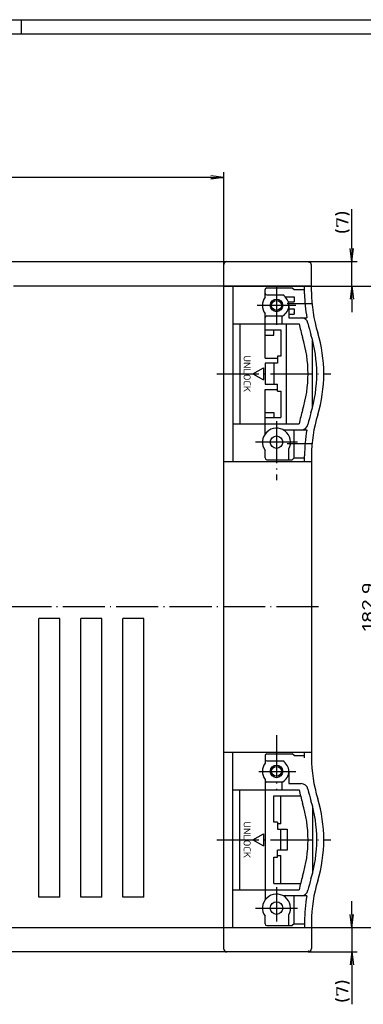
# Model space of a CAD drawing. Extents: x 1 to 840, y 1 to 593.
# Tile 6 of 9: x 460 to 559, y 312 to 593. Entities that reach past the tile are written whole.
import ezdxf
from ezdxf.enums import TextEntityAlignment as Align

# ---------------------------------------------------------------- set-up
doc = ezdxf.new("R2010")
doc.units = 0
doc.header["$LTSCALE"] = 0.5
doc.header["$PDMODE"] = 35
doc.header["$PDSIZE"] = -2
doc.linetypes.add('ACAD_ISO02W100', pattern=[15, 12, -3])
doc.linetypes.add('ACAD_ISO04W100', pattern=[30.5, 24, -3, 0.5, -3])
doc.layers.get('0').update_dxf_attribs({"linetype": 'CONTINUOUS'})
doc.layers.get('DEFPOINTS').update_dxf_attribs({"linetype": 'CONTINUOUS'})
doc.styles.get("Standard").update_dxf_attribs({"font": 'ISOCP.shx', "width": 1.5})
doc.dimstyles.new('PHOENIX', dxfattribs={"dimtxt": 3.5, "dimasz": 3.72, "dimexe": 1.5, "dimexo": 0, "dimgap": 2, "dimtad": 1, "dimdsep": 46, "dimtxsty": 'STANDARD', "dimblk1": '_OPEN15', "dimblk2": '_OPEN15', "dimsah": 1, "dimcen": 0, "dimclrd": 1, "dimclre": 1, "dimclrt": 5, "dimadec": 0, "dimazin": 0, "dimtfac": 0.666667, "dimtmove": 0, "dimatfit": 0, "dimldrblk": '_OPEN15', "dimfxl": 1, "dimtolj": 1, "dimarcsym": 0})

# ---------------------------------------------------------------- blocks, each defined once
blk = doc.blocks.new('PH_GRPBLK')
at = {"layer": 'DEFPOINTS', "color": 0, "linetype": 'Continuous'}
blk.add_point((0, 0), dxfattribs=at)
blk = doc.blocks.new('_OPEN15', base_point=(1, 0))
at = {"color": 0, "linetype": 'ByBlock'}
for p, q in [((1, 0), (0, 0.132)), ((0, 0), (1, 0)), ((1, 0), (0, -0.132))]:
    blk.add_line(p, q, dxfattribs=at)
blk = doc.blocks.new('*D17')
at = {"color": 1, "linetype": 'ByBlock'}
for p, q in [((518.78, 517), (563.78, 517)), ((562.28, 513.28), (562.28, 337.82)), ((518.78, 334.1), (563.78, 334.1))]:
    blk.add_line(p, q, dxfattribs=at)
at = {"layer": 'DEFPOINTS', "color": 0, "linetype": 'ByBlock'}
for p in [(518.78, 517), (518.78, 334.1), (562.28, 334.1)]:
    blk.add_point(p, dxfattribs=at)
at = {"color": 1, "linetype": 'ByBlock', "xscale": 3.72, "yscale": 3.72, "zscale": 3.72}
for p, rotation in [((562.28, 517), 90), ((562.28, 334.1), 270)]:
    blk.add_blockref('_OPEN15', p, dxfattribs=dict(at, rotation=rotation))
at = {"color": 5, "linetype": 'ByBlock', "insert": (559.93, 425.55), "char_height": 3.5, "attachment_point": 5, "rotation": 90}
blk.add_mtext('\\A1;182.9', dxfattribs=at)
blk = doc.blocks.new('*D18')
at = {"color": 1, "linetype": 'Continuous', "lineweight": -2}
for p, q in [((555.28, 527.72), (555.28, 538.94)), ((542.78, 524), (556.78, 524)), ((555.28, 517), (555.28, 524)), ((542.78, 517), (556.78, 517)), ((555.28, 513.28), (555.28, 509.56))]:
    blk.add_line(p, q, dxfattribs=at)
at = {"layer": 'DEFPOINTS', "color": 0, "linetype": 'Continuous'}
for p in [(542.78, 524), (542.78, 517), (555.28, 517)]:
    blk.add_point(p, dxfattribs=at)
at = {"color": 1, "linetype": 'Continuous', "lineweight": -2, "xscale": 3.72, "yscale": 3.72, "zscale": 3.72}
for p, rotation in [((555.28, 524), 270), ((555.28, 517), 90)]:
    blk.add_blockref('_OPEN15', p, dxfattribs=dict(at, rotation=rotation))
at = {"color": 5, "linetype": 'Continuous', "insert": (552.75, 535.19), "char_height": 3.5, "attachment_point": 5, "rotation": 90}
blk.add_mtext('\\A1;(7)', dxfattribs=at)
blk = doc.blocks.new('*D19')
at = {"color": 1, "linetype": 'ByBlock'}
for p, q in [((555.28, 337.82), (555.28, 341.54)), ((542.78, 334.1), (556.78, 334.1)), ((555.28, 334.1), (555.28, 327.1)), ((542.78, 327.1), (556.78, 327.1)), ((555.28, 323.38), (555.28, 312.16))]:
    blk.add_line(p, q, dxfattribs=at)
at = {"layer": 'DEFPOINTS', "color": 0, "linetype": 'ByBlock'}
for p in [(542.78, 334.1), (542.78, 327.1), (555.28, 327.1)]:
    blk.add_point(p, dxfattribs=at)
at = {"color": 1, "linetype": 'ByBlock', "xscale": 3.72, "yscale": 3.72, "zscale": 3.72}
for p, rotation in [((555.28, 334.1), 270), ((555.28, 327.1), 90)]:
    blk.add_blockref('_OPEN15', p, dxfattribs=dict(at, rotation=rotation))
at = {"color": 5, "linetype": 'ByBlock', "insert": (552.75, 315.91), "char_height": 3.5, "attachment_point": 5, "rotation": 90}
blk.add_mtext('\\A1;(7)', dxfattribs=at)
blk = doc.blocks.new('*D20')
at = {"color": 1, "linetype": 'ByBlock'}
for p, q in [((515.06, 548), (416.94, 548)), ((518.78, 523), (518.78, 549.5))]:
    blk.add_line(p, q, dxfattribs=at)
at = {"layer": 'DEFPOINTS', "color": 0, "linetype": 'ByBlock'}
for p in [(335.1, 548), (335.1, 523.2), (518.78, 523)]:
    blk.add_point(p, dxfattribs=at)
at = {"color": 1, "linetype": 'ByBlock', "xscale": 3.72, "yscale": 3.72, "zscale": 3.72}
blk.add_blockref('_OPEN15', (518.78, 548), dxfattribs=at)
at = {"color": 5, "linetype": 'ByBlock', "insert": (428.15, 550.35), "char_height": 3.5, "attachment_point": 5}
blk.add_mtext('\\A1;183.675', dxfattribs=at)
blk = doc.blocks.new('*D24')
at = {"color": 1, "linetype": 'ByBlock'}
for p, q in [((349.15, 516.7), (349.15, 542.5)), ((352.87, 541), (438.8, 541))]:
    blk.add_line(p, q, dxfattribs=at)
at = {"layer": 'DEFPOINTS', "color": 0, "linetype": 'ByBlock'}
for p in [(504.73, 541), (349.15, 516.7), (504.73, 516.7)]:
    blk.add_point(p, dxfattribs=at)
at = {"color": 1, "linetype": 'ByBlock', "xscale": 3.72, "yscale": 3.72, "zscale": 3.72, "rotation": 180}
blk.add_blockref('_OPEN15', (349.15, 541), dxfattribs=at)
at = {"color": 5, "linetype": 'ByBlock', "insert": (427.59, 543.35), "char_height": 3.5, "attachment_point": 5}
blk.add_mtext('\\A1;155.575', dxfattribs=at)
blk = doc.blocks.new('*D37')
at = {"color": 1, "linetype": 'ByBlock'}
for p, q in [((324.1, 400.05), (324.1, 430.96)), ((327.82, 429.46), (438.74, 429.46))]:
    blk.add_line(p, q, dxfattribs=at)
at = {"layer": 'DEFPOINTS', "color": 0, "linetype": 'ByBlock'}
for p in [(529.78, 429.46), (324.1, 400.05), (529.78, 400.05)]:
    blk.add_point(p, dxfattribs=at)
at = {"color": 1, "linetype": 'ByBlock', "xscale": 3.72, "yscale": 3.72, "zscale": 3.72, "rotation": 180}
blk.add_blockref('_OPEN15', (324.1, 429.46), dxfattribs=at)
at = {"color": 5, "linetype": 'ByBlock', "insert": (426.94, 431.81), "char_height": 3.5, "attachment_point": 5}
blk.add_mtext('\\A1;205.675', dxfattribs=at)
blk = doc.blocks.new('*D38')
at = {"color": 1, "linetype": 'Continuous', "lineweight": -2}
for p, q in [((326.85, 342.74), (326.85, 350.86)), ((330.57, 349.36), (438.21, 349.36))]:
    blk.add_line(p, q, dxfattribs=at)
at = {"layer": 'DEFPOINTS', "color": 0, "linetype": 'Continuous'}
for p in [(527.03, 349.36), (326.85, 342.74), (527.03, 342.74)]:
    blk.add_point(p, dxfattribs=at)
at = {"color": 1, "linetype": 'Continuous', "lineweight": -2, "xscale": 3.72, "yscale": 3.72, "zscale": 3.72, "rotation": 180}
blk.add_blockref('_OPEN15', (326.85, 349.36), dxfattribs=at)
at = {"color": 5, "linetype": 'Continuous', "insert": (426.94, 351.71), "char_height": 3.5, "attachment_point": 5}
blk.add_mtext('\\A1;200.175', dxfattribs=at)
blk = doc.blocks.new('*D39')
at = {"color": 1, "linetype": 'Continuous', "lineweight": -2}
for p, q in [((315.1, 388.35), (315.1, 444.3)), ((318.82, 442.8), (438.74, 442.8))]:
    blk.add_line(p, q, dxfattribs=at)
at = {"layer": 'DEFPOINTS', "color": 0, "linetype": 'Continuous'}
for p in [(538.78, 442.8), (315.1, 388.35), (538.78, 388.35)]:
    blk.add_point(p, dxfattribs=at)
at = {"color": 1, "linetype": 'Continuous', "lineweight": -2, "xscale": 3.72, "yscale": 3.72, "zscale": 3.72, "rotation": 180}
blk.add_blockref('_OPEN15', (315.1, 442.8), dxfattribs=at)
at = {"color": 5, "linetype": 'Continuous', "insert": (426.94, 445.15), "char_height": 3.5, "attachment_point": 5}
blk.add_mtext('\\A1;223.675', dxfattribs=at)

msp = doc.modelspace()

# ---------------------------------------------------------------- linework, layer by layer
at = {"color": 1, "linetype": 'Continuous'}
for p, q in [((1, 593), (840, 593)), ((461, 589), (461, 593))]:
    msp.add_line(p, q, dxfattribs=at)
at = {"color": 3, "linetype": 'Continuous'}
msp.add_line((20, 589), (836, 589), dxfattribs=at)
at = {"color": 5, "linetype": 'Continuous'}
for p, q in [((311.10184, 524), (542.77684, 524)), ((518.77684, 327.9), (518.77684, 523.2)), ((542.77684, 524), (542.77684, 523.8)), ((542.97684, 523.8), (542.77684, 523.8)), ((543.77684, 515.40406), (543.77684, 523)), ((543.77684, 517), (458.71464, 517)), ((521.27684, 517), (521.27684, 467)), ((541.78107, 514.80812), (541.78107, 517)), ((530.52684, 513.83184), (530.52684, 516)), ((531.02684, 516.5), (538.27684, 516.5)), ((531.02684, 514.5), (535.57962, 514.5)), ((536.22633, 514), (538.77684, 514)), ((538.27684, 516.5), (538.77684, 516)), ((538.77684, 516), (541.78107, 516)), ((538.77684, 514), (538.77684, 512.5)), ((537.13094, 512.5), (538.77684, 512.5)), ((537.27684, 511.5), (537.27684, 508)), ((530.52684, 496.5), (530.52684, 509.16816)), ((531.02684, 508.5), (535.57962, 508.5)), ((535.27684, 508.5), (535.27684, 506.25)), ((537.27684, 510.5), (538.77684, 510.5)), ((537.27684, 509), (538.77684, 509)), ((538.77684, 510.5), (538.77684, 509)), ((521.27684, 506.25), (540.22855, 506.25)), ((523.27684, 506.25), (523.27684, 477.75)), ((536.52684, 506.25), (536.52684, 477.75)), ((537.27684, 508), (542.43461, 508)), ((530.52684, 504.5), (535.02684, 504.5)), ((530.52684, 503), (533.02684, 503)), ((533.02684, 503), (533.02684, 504.5)), ((535.02684, 504.5), (535.02684, 497)), ((544.02684, 482.33369), (544.02684, 501.66631)), ((530.52684, 496.5), (534.02684, 496.5)), ((534.02684, 495), (530.52684, 495)), ((530.52684, 495), (530.52684, 489)), ((533.02684, 495), (533.02684, 489)), ((534.02684, 497), (534.02684, 495)), ((535.02684, 497), (534.02684, 497)), ((527.02684, 492), (530.02684, 493.73205)), ((527.02684, 492), (530.02684, 490.26795)), ((530.02684, 493.73205), (530.02684, 490.26795)), ((530.52684, 489), (534.02684, 489)), ((534.02684, 487), (534.02684, 489)), ((530.52684, 474.83184), (530.52684, 487.5)), ((530.52684, 487.5), (534.02684, 487.5)), ((534.02684, 487), (535.02684, 487)), ((535.02684, 487), (535.02684, 479.5)), ((530.52684, 481), (533.02684, 481)), ((533.02684, 481), (533.02684, 479.5)), ((521.27684, 477.75), (540.22855, 477.75)), ((530.52684, 479.5), (535.02684, 479.5)), ((535.71333, 476), (542.43461, 476)), ((538.77684, 468), (538.77684, 476)), ((530.52684, 468), (530.52684, 470.16816)), ((537.27684, 467.5), (537.27684, 470.56351)), ((518.77684, 467), (543.77684, 467)), ((531.02684, 467.5), (538.27684, 467.5)), ((538.27684, 467.5), (538.77684, 468)), ((538.77684, 468), (541.77684, 468)), ((541.77684, 467), (541.77684, 468.59594)), ((543.77684, 468.59594), (543.77684, 382.50406)), ((465.93934, 342.74), (465.93934, 422.2)), ((471.93934, 422.2), (465.93934, 422.2)), ((471.93934, 342.74), (471.93934, 422.2)), ((477.93934, 342.74), (477.93934, 422.2)), ((483.93934, 422.2), (477.93934, 422.2)), ((483.93934, 342.74), (483.93934, 422.2)), ((489.93934, 342.74), (489.93934, 422.2)), ((495.93934, 422.2), (489.93934, 422.2)), ((495.93934, 342.74), (495.93934, 422.2)), ((518.77684, 384.1), (543.77684, 384.1)), ((521.27684, 334.1), (521.27684, 384.1)), ((530.52684, 383.1), (530.52684, 380.93184)), ((531.02684, 383.6), (538.27684, 383.6)), ((538.77684, 383.1), (538.27684, 383.6)), ((538.77684, 383.1), (541.77684, 383.1)), ((541.77684, 383.1), (541.77684, 384.1)), ((531.02684, 381.6), (535.57962, 381.6)), ((537.27684, 378.6), (537.27684, 375.1)), ((530.52684, 376.26816), (530.52684, 341.93184)), ((531.02684, 375.6), (535.57962, 375.6)), ((535.27684, 375.6), (535.27684, 373.35)), ((537.27684, 375.1), (540.79354, 375.1)), ((521.27684, 373.35), (540.22855, 373.35)), ((523.27684, 344.85), (523.27684, 373.35)), ((533.02684, 364.1), (533.02684, 371.6)), ((533.02684, 371.6), (540.63346, 371.6)), ((535.02684, 363.6), (535.02684, 371.6)), ((544.02684, 368.76631), (544.02684, 349.43369)), ((534.02684, 364.1), (533.02684, 364.1)), ((534.02684, 364.1), (534.02684, 362.1)), ((535.02684, 363.6), (534.02684, 363.6)), ((527.02684, 359.1), (530.02684, 360.83205)), ((530.02684, 360.83205), (530.02684, 357.36795)), ((534.02684, 362.1), (536.84669, 362.1)), ((535.02684, 356.1), (535.02684, 362.1)), ((536.84669, 362.1), (536.84669, 356.1)), ((527.02684, 359.1), (530.02684, 357.36795)), ((533.02684, 354.1), (534.02684, 354.1)), ((533.02684, 346.6), (533.02684, 354.1)), ((536.84669, 356.1), (534.02684, 356.1)), ((534.02684, 354.1), (534.02684, 356.1)), ((534.02684, 354.6), (535.02684, 354.6)), ((535.02684, 346.6), (535.02684, 354.6)), ((533.02684, 346.6), (540.63346, 346.6)), ((471.93934, 342.74), (465.93934, 342.74)), ((483.93934, 342.74), (477.93934, 342.74)), ((495.93934, 342.74), (489.93934, 342.74)), ((521.27684, 344.85), (540.22855, 344.85)), ((542.43461, 343.1), (535.71333, 343.1)), ((538.77684, 335.1), (538.77684, 343.1)), ((530.52684, 335.1), (530.52684, 337.26816)), ((537.27684, 334.6), (537.27684, 337.66351)), ((531.02684, 334.6), (538.27684, 334.6)), ((538.77684, 335.1), (538.27684, 334.6)), ((538.77684, 335.1), (541.77684, 335.1)), ((541.77684, 335.69594), (541.77684, 334.1)), ((543.77684, 335.69594), (543.77684, 328.1)), ((426.93934, 334.1), (543.77684, 334.1)), ((542.77684, 327.1), (311.10184, 327.1)), ((542.97684, 327.3), (542.77684, 327.3)), ((542.77684, 327.1), (542.77684, 327.3))]:
    msp.add_line(p, q, dxfattribs=at)
at = {"color": 1, "linetype": 'ACAD_ISO04W100'}
for p, q in [((533.77684, 517), (533.77684, 506)), ((539.27684, 511.5), (528.27684, 511.5)), ((543.77684, 512), (536.77684, 512)), ((516.77684, 492), (549.27684, 492)), ((533.77684, 478.5), (533.77684, 461.7)), ((539.77684, 472.5), (527.77684, 472.5)), ((543.77684, 472), (536.77684, 472)), ((545.77684, 425.55), (308.10184, 425.55)), ((533.77684, 388.9), (533.77684, 373.1)), ((528.77684, 378.6), (539.27684, 378.6)), ((516.77684, 359.1), (549.27684, 359.1)), ((533.77684, 345.6), (533.77684, 335.8)), ((527.77684, 339.6), (539.77684, 339.6))]:
    msp.add_line(p, q, dxfattribs=at)
at = {"color": 5, "linetype": 'ACAD_ISO02W100'}
for p, q in [((538.77684, 509.4), (538.77684, 509.5)), ((541.77684, 382.50406), (541.77684, 383.1))]:
    msp.add_line(p, q, dxfattribs=at)
at = {"color": 5, "linetype": 'Continuous'}
for centre, radius in [((533.77684, 511.5), 1.8), ((533.77684, 511.5), 1.4), ((533.77684, 472.5), 1.8), ((533.77684, 378.6), 1.8), ((533.77684, 378.6), 1.4), ((533.77684, 339.6), 1.8)]:
    msp.add_circle(centre, radius, dxfattribs=at)
for centre, radius, start, end in [((519.57684, 523.2), 0.8, 90, 180), ((542.97684, 523), 0.8, 0, 90), ((531.02684, 516), 0.5, 90, 180), ((531.02684, 515), 0.5, 180, 270), ((533.77684, 511.5), 3.5, 301.0027191, 58.9972809), ((583.77684, 515.40406), 42, 180.8130005, 190.1535698), ((583.77684, 515.40406), 40, 180, 197.0107272), ((533.77684, 511.5), 4, 144.3409123, 215.6590877), ((531.02684, 508), 0.5, 90, 180), ((583.77684, 515.40406), 44.5, 191.8710182, 197.0107272), ((540.79354, 506), 2, 12.3409492, 90), ((583.77684, 515.40406), 42, 192.3409492, 197.0107272), ((507.27684, 492), 38, 342.9892728, 17.0107272), ((507.27684, 492), 40, 342.9892728, 17.0107272), ((507.27684, 492), 35.5, 342.9892728, 17.0107272), ((583.77684, 468.59594), 44.5, 162.9892728, 168.1289818), ((583.77684, 468.59594), 42, 162.9892728, 167.6590508), ((583.77684, 468.59594), 40, 162.9892728, 180), ((540.79354, 478), 2, 270, 347.6590508), ((533.77684, 472.5), 4, 331.0449756, 215.6590877), ((583.77684, 468.59594), 42, 169.8464302, 180), ((531.02684, 468), 0.5, 180, 270), ((531.02684, 383.1), 0.5, 90, 180), ((531.02684, 382.1), 0.5, 180, 270), ((583.77684, 382.50406), 40, 180, 197.0107272), ((533.77684, 378.6), 4, 144.3409123, 215.6590877), ((533.77684, 378.6), 3.5, 301.0027191, 58.9972809), ((531.02684, 375.1), 0.5, 90, 180), ((540.79354, 373.1), 2, 12.3409492, 90), ((583.77684, 382.50406), 42, 192.3409492, 197.0107272), ((583.77684, 382.50406), 44.5, 191.8710182, 197.0107272), ((507.27684, 359.1), 40, 342.9892728, 17.0107272), ((507.27684, 359.1), 35.5, 342.9892728, 17.0107272), ((507.27684, 359.1), 38, 342.9892728, 17.0107272), ((583.77684, 335.69594), 44.5, 162.9892728, 168.1289818), ((583.77684, 335.69594), 42, 162.9892728, 167.6590508), ((583.77684, 335.69594), 40, 162.9892728, 180), ((533.77684, 339.6), 4, 331.0449756, 215.6590877), ((540.79354, 345.1), 2, 270, 347.6590508), ((583.77684, 335.69594), 42, 169.8464302, 180), ((531.02684, 335.1), 0.5, 180, 270), ((519.57684, 327.9), 0.8, 180, 270), ((542.97684, 328.1), 0.8, 270, 0)]:
    msp.add_arc(centre, radius, start, end, dxfattribs=at)

# ---------------------------------------------------------------- block references
at = {"color": 5, "linetype": 'Continuous', "xscale": 0.5, "yscale": 0.5, "zscale": 0.5}
for p in [(527.02684, 492), (527.02684, 359.1)]:
    msp.add_blockref('PH_GRPBLK', p, dxfattribs=at)

# ---------------------------------------------------------------- texts
at = {"color": 5, "linetype": 'Continuous', "width": 1.2}
for p in [(523.77684, 492), (523.77684, 359.1)]:
    msp.add_text('UNLOCK', height=2, rotation=270, dxfattribs=at).set_placement(p, align=Align.BOTTOM_CENTER)

# ---------------------------------------------------------------- dimensions: what is measured, and where the dimension line sits
at = {"color": 1, "linetype": 'Continuous'}
for base, p1, p2, picture, middle in [((335.1018398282, 548), (518.7768398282, 523), (335.1018398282, 523.2), '*D20', (428.1465502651, 548)), ((504.7268398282, 541), (349.1518398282, 516.7), (504.7268398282, 516.7), '*D24', (427.5945474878, 541))]:
    dim = msp.add_linear_dim(base=base, p1=p1, p2=p2, dimstyle='PHOENIX', override={"dimgap": 0.6, "dimdec": 10, "dimse2": 1, "dimsd2": 1, "dimtdec": 10}, dxfattribs=at)
    dim.commit()
    dim.dimension.update_dxf_attribs({"geometry": picture, "text_midpoint": middle, "dimtype": 160})
for base, p1, p2, override, picture, middle in [((555.27684, 517), (542.77684, 524), (542.77684, 517), {"dimgap": 0.6, "dimdec": 10, "dimtdec": 10}, '*D18', (555.27684, 535.18793)), ((555.27684, 327.1), (542.77684, 334.1), (542.77684, 327.1), {"dimgap": 0.6}, '*D19', (555.27684, 315.91207))]:
    dim = msp.add_linear_dim(base=base, p1=p1, p2=p2, angle=90, text='(<>)', dimstyle='PHOENIX', override=override, dxfattribs=at)
    dim.commit()
    dim.dimension.update_dxf_attribs({"geometry": picture, "text_midpoint": middle, "dimtype": 160})
dim = msp.add_linear_dim(base=(562.27684, 334.1), p1=(518.77684, 517), p2=(518.77684, 334.1), angle=90, dimstyle='PHOENIX', override={"dimgap": 0.6, "dimdec": 10, "dimtdec": 10}, dxfattribs=at)
dim.commit()
dim.dimension.update_dxf_attribs({"geometry": '*D17', "text_midpoint": (559.9265, 425.55)})
for base, p1, p2, picture, middle in [((538.7768398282, 442.7956781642), (315.1018398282, 388.35), (538.7768398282, 388.35), '*D39', (426.9393398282, 445.1460226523)), ((529.7768398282, 429.4556633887), (324.1018398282, 400.05), (529.7768398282, 400.05), '*D37', (426.9393398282, 431.8060078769)), ((527.0268398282, 349.3625934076), (326.8518398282, 342.74), (527.0268398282, 342.74), '*D38', (426.9393398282, 351.7129378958))]:
    dim = msp.add_linear_dim(base=base, p1=p1, p2=p2, dimstyle='PHOENIX', override={"dimgap": 0.6, "dimdec": 10, "dimse2": 1, "dimsd2": 1, "dimtdec": 10}, dxfattribs=at)
    dim.commit()
    dim.dimension.update_dxf_attribs({"geometry": picture, "text_midpoint": middle})

doc.saveas('drawing.dxf')
